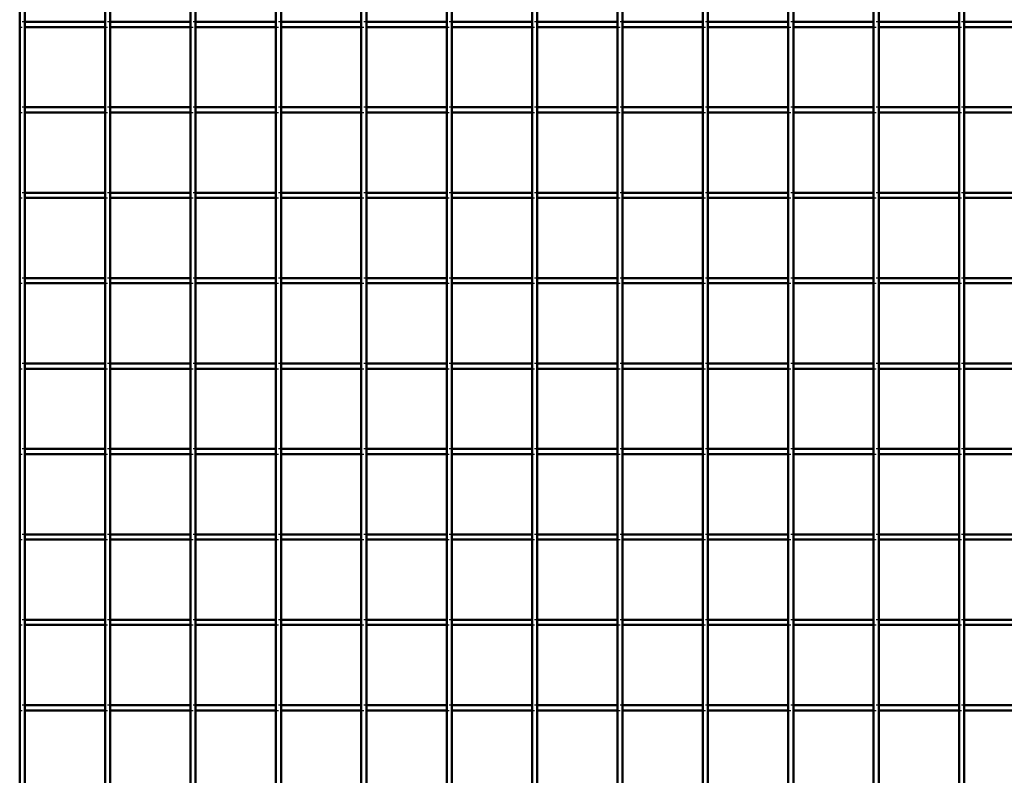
# Model space of a CAD drawing. Header units: millimetres. Extents: x -1015 to 654, y -500 to 954.
# Tile 4 of 11: x -568 to -183, y 174 to 468. Entities that reach past the tile are written whole.
import ezdxf

# ---------------------------------------------------------------- set-up
doc = ezdxf.new("R2010")
doc.units = ezdxf.units.MM
doc.linetypes.add('Dashed', pattern=[2, 1, -1])
doc.layers.add('AM_0', color=7, linetype='Continuous', lineweight=50)
doc.layers.add('AM_9', color=6, linetype='Dashed', lineweight=25)

# ---------------------------------------------------------------- blocks, each defined once
blk = doc.blocks.new('3_LP230332P350110001200VERTICALC1_0_in_LPP23033211120010003500_4')
at = {"layer": 'AM_0'}
for p, q in [((-567.61, -498), (-567.61, 498)), ((-565.61, -498), (-565.61, 498))]:
    blk.add_line(p, q, dxfattribs=at)
blk = doc.blocks.new('4_LP230332P350110001200VERTICALC2_0_in_LPP23033211120010003500_4')
at = {"layer": 'AM_0'}
for p, q in [((-534.28, -498), (-534.28, 498)), ((-532.28, -498), (-532.28, 498))]:
    blk.add_line(p, q, dxfattribs=at)
blk = doc.blocks.new('5_LP230332P350110001200VERTICALC3_0_in_LPP23033211120010003500_4')
at = {"layer": 'AM_0'}
for p, q in [((-500.95, -498), (-500.95, 498)), ((-498.95, -498), (-498.95, 498))]:
    blk.add_line(p, q, dxfattribs=at)
blk = doc.blocks.new('6_LP230332P350110001200VERTICALC4_0_in_LPP23033211120010003500_4')
at = {"layer": 'AM_0'}
for p, q in [((-467.62, -498), (-467.62, 498)), ((-465.62, -498), (-465.62, 498))]:
    blk.add_line(p, q, dxfattribs=at)
blk = doc.blocks.new('7_LP230332P350110001200VERTICALC5_0_in_LPP23033211120010003500_4')
at = {"layer": 'AM_0'}
for p, q in [((-434.29, -498), (-434.29, 498)), ((-432.29, -498), (-432.29, 498))]:
    blk.add_line(p, q, dxfattribs=at)
blk = doc.blocks.new('8_LP230332P350110001200VERTICALC6_0_in_LPP23033211120010003500_4')
at = {"layer": 'AM_0'}
for p, q in [((-400.96, -498), (-400.96, 498)), ((-398.96, -498), (-398.96, 498))]:
    blk.add_line(p, q, dxfattribs=at)
blk = doc.blocks.new('9_LP230332P350110001200VERTICALC7_0_in_LPP23033211120010003500_4')
at = {"layer": 'AM_0'}
for p, q in [((-367.63, -498), (-367.63, 498)), ((-365.63, -498), (-365.63, 498))]:
    blk.add_line(p, q, dxfattribs=at)
blk = doc.blocks.new('10_LP230332P350110001200VERTICALC8_0_in_LPP23033211120010003500_4')
at = {"layer": 'AM_0'}
for p, q in [((-334.3, -498), (-334.3, 498)), ((-332.3, -498), (-332.3, 498))]:
    blk.add_line(p, q, dxfattribs=at)
blk = doc.blocks.new('11_LP230332P350110001200VERTICALC9_0_in_LPP23033211120010003500_4')
at = {"layer": 'AM_0'}
for p, q in [((-300.97, -498), (-300.97, 498)), ((-298.97, -498), (-298.97, 498))]:
    blk.add_line(p, q, dxfattribs=at)
blk = doc.blocks.new('12_u6mduzxrsbpvekidy3rg4ugnb________0_in_LPP23033211120010003500_4')
at = {"layer": 'AM_0'}
for p, q in [((-267.64, -498), (-267.64, 498)), ((-265.64, -498), (-265.64, 498))]:
    blk.add_line(p, q, dxfattribs=at)
blk = doc.blocks.new('13_7nj5e3e1e9h7bow2v04z6349e________0_in_LPP23033211120010003500_4')
at = {"layer": 'AM_0'}
for p, q in [((-234.31, -498), (-234.31, 498)), ((-232.31, -498), (-232.31, 498))]:
    blk.add_line(p, q, dxfattribs=at)
blk = doc.blocks.new('14_eniw44vzb936kfh8uzqksnmec________0_in_LPP23033211120010003500_4')
at = {"layer": 'AM_0'}
for p, q in [((-200.98, -498), (-200.98, 498)), ((-198.98, -498), (-198.98, 498))]:
    blk.add_line(p, q, dxfattribs=at)
blk = doc.blocks.new('59_6hnktdk31lt1giyxdatf58sts________0_in_LPP23033211120010003500_4')
at = {"layer": 'AM_0'}
for p, q in [((-534.28, 200.98), (-565.61, 200.98)), ((-565.61, 198.98), (-565.61, 200.98)), ((-534.28, 200.98), (-534.28, 198.98)), ((-532.28, 198.98), (-532.28, 200.98)), ((-500.95, 200.98), (-532.28, 200.98)), ((-500.95, 200.98), (-500.95, 198.98)), ((-467.62, 200.98), (-498.95, 200.98)), ((-498.95, 198.98), (-498.95, 200.98)), ((-467.62, 200.98), (-467.62, 198.98)), ((-465.62, 198.98), (-465.62, 200.98)), ((-434.29, 200.98), (-465.62, 200.98)), ((-434.29, 200.98), (-434.29, 198.98)), ((-432.29, 198.98), (-432.29, 200.98)), ((-400.96, 200.98), (-432.29, 200.98)), ((-400.96, 200.98), (-400.96, 198.98)), ((-398.96, 198.98), (-398.96, 200.98)), ((-367.63, 200.98), (-398.96, 200.98)), ((-367.63, 200.98), (-367.63, 198.98)), ((-365.63, 198.98), (-365.63, 200.98)), ((-334.3, 200.98), (-365.63, 200.98)), ((-334.3, 200.98), (-334.3, 198.98)), ((-332.3, 198.98), (-332.3, 200.98)), ((-300.97, 200.98), (-332.3, 200.98)), ((-300.97, 200.98), (-300.97, 198.98)), ((-298.97, 198.98), (-298.97, 200.98)), ((-267.64, 200.98), (-298.97, 200.98)), ((-267.64, 200.98), (-267.64, 198.98)), ((-265.64, 198.98), (-265.64, 200.98)), ((-234.31, 200.98), (-265.64, 200.98)), ((-234.31, 200.98), (-234.31, 198.98)), ((-232.31, 198.98), (-232.31, 200.98)), ((-200.98, 200.98), (-232.31, 200.98)), ((-200.98, 200.98), (-200.98, 198.98)), ((-198.98, 198.98), (-198.98, 200.98)), ((-167.65, 200.98), (-198.98, 200.98)), ((-534.28, 198.98), (-565.61, 198.98)), ((-500.95, 198.98), (-532.28, 198.98)), ((-467.62, 198.98), (-498.95, 198.98)), ((-434.29, 198.98), (-465.62, 198.98)), ((-400.96, 198.98), (-432.29, 198.98)), ((-367.63, 198.98), (-398.96, 198.98)), ((-334.3, 198.98), (-365.63, 198.98)), ((-300.97, 198.98), (-332.3, 198.98)), ((-267.64, 198.98), (-298.97, 198.98)), ((-234.31, 198.98), (-265.64, 198.98)), ((-200.98, 198.98), (-232.31, 198.98)), ((-167.65, 198.98), (-198.98, 198.98))]:
    blk.add_line(p, q, dxfattribs=at)
at = {"layer": 'AM_9'}
for p, q in [((-565.61, 200.98), (-567.61, 200.98)), ((-532.28, 200.98), (-534.28, 200.98)), ((-498.95, 200.98), (-500.95, 200.98)), ((-465.62, 200.98), (-467.62, 200.98)), ((-432.29, 200.98), (-434.29, 200.98)), ((-398.96, 200.98), (-400.96, 200.98)), ((-365.63, 200.98), (-367.63, 200.98)), ((-332.3, 200.98), (-334.3, 200.98)), ((-298.97, 200.98), (-300.97, 200.98)), ((-265.64, 200.98), (-267.64, 200.98)), ((-232.31, 200.98), (-234.31, 200.98)), ((-198.98, 200.98), (-200.98, 200.98)), ((-567.61, 198.98), (-565.61, 198.98)), ((-534.28, 198.98), (-532.28, 198.98)), ((-500.95, 198.98), (-498.95, 198.98)), ((-467.62, 198.98), (-465.62, 198.98)), ((-434.29, 198.98), (-432.29, 198.98)), ((-400.96, 198.98), (-398.96, 198.98)), ((-367.63, 198.98), (-365.63, 198.98)), ((-334.3, 198.98), (-332.3, 198.98)), ((-300.97, 198.98), (-298.97, 198.98)), ((-267.64, 198.98), (-265.64, 198.98)), ((-234.31, 198.98), (-232.31, 198.98)), ((-200.98, 198.98), (-198.98, 198.98))]:
    blk.add_line(p, q, dxfattribs=at)
blk = doc.blocks.new('60_4owjwl9ezj2hwu636sjmgsvll________0_in_LPP23033211120010003500_4')
at = {"layer": 'AM_0'}
for p, q in [((-534.28, 234.31), (-565.61, 234.31)), ((-565.61, 232.31), (-565.61, 234.31)), ((-534.28, 232.31), (-565.61, 232.31)), ((-534.28, 234.31), (-534.28, 232.31)), ((-532.28, 232.31), (-532.28, 234.31)), ((-500.95, 234.31), (-532.28, 234.31)), ((-500.95, 232.31), (-532.28, 232.31)), ((-500.95, 234.31), (-500.95, 232.31)), ((-467.62, 234.31), (-498.95, 234.31)), ((-498.95, 232.31), (-498.95, 234.31)), ((-467.62, 232.31), (-498.95, 232.31)), ((-467.62, 234.31), (-467.62, 232.31)), ((-465.62, 232.31), (-465.62, 234.31)), ((-434.29, 234.31), (-465.62, 234.31)), ((-434.29, 232.31), (-465.62, 232.31)), ((-434.29, 234.31), (-434.29, 232.31)), ((-432.29, 232.31), (-432.29, 234.31)), ((-400.96, 234.31), (-432.29, 234.31)), ((-400.96, 232.31), (-432.29, 232.31)), ((-400.96, 234.31), (-400.96, 232.31)), ((-398.96, 232.31), (-398.96, 234.31)), ((-367.63, 234.31), (-398.96, 234.31)), ((-367.63, 232.31), (-398.96, 232.31)), ((-367.63, 234.31), (-367.63, 232.31)), ((-365.63, 232.31), (-365.63, 234.31)), ((-334.3, 234.31), (-365.63, 234.31)), ((-334.3, 232.31), (-365.63, 232.31)), ((-334.3, 234.31), (-334.3, 232.31)), ((-332.3, 232.31), (-332.3, 234.31)), ((-300.97, 234.31), (-332.3, 234.31)), ((-300.97, 232.31), (-332.3, 232.31)), ((-300.97, 234.31), (-300.97, 232.31)), ((-298.97, 232.31), (-298.97, 234.31)), ((-267.64, 234.31), (-298.97, 234.31)), ((-267.64, 232.31), (-298.97, 232.31)), ((-267.64, 234.31), (-267.64, 232.31)), ((-265.64, 232.31), (-265.64, 234.31)), ((-234.31, 234.31), (-265.64, 234.31)), ((-234.31, 232.31), (-265.64, 232.31)), ((-234.31, 234.31), (-234.31, 232.31)), ((-232.31, 232.31), (-232.31, 234.31)), ((-200.98, 234.31), (-232.31, 234.31)), ((-200.98, 232.31), (-232.31, 232.31)), ((-200.98, 234.31), (-200.98, 232.31)), ((-198.98, 232.31), (-198.98, 234.31)), ((-167.65, 234.31), (-198.98, 234.31)), ((-167.65, 232.31), (-198.98, 232.31))]:
    blk.add_line(p, q, dxfattribs=at)
at = {"layer": 'AM_9'}
for p, q in [((-565.61, 234.31), (-567.61, 234.31)), ((-567.61, 232.31), (-565.61, 232.31)), ((-532.28, 234.31), (-534.28, 234.31)), ((-534.28, 232.31), (-532.28, 232.31)), ((-498.95, 234.31), (-500.95, 234.31)), ((-500.95, 232.31), (-498.95, 232.31)), ((-465.62, 234.31), (-467.62, 234.31)), ((-467.62, 232.31), (-465.62, 232.31)), ((-432.29, 234.31), (-434.29, 234.31)), ((-434.29, 232.31), (-432.29, 232.31)), ((-398.96, 234.31), (-400.96, 234.31)), ((-400.96, 232.31), (-398.96, 232.31)), ((-365.63, 234.31), (-367.63, 234.31)), ((-367.63, 232.31), (-365.63, 232.31)), ((-332.3, 234.31), (-334.3, 234.31)), ((-334.3, 232.31), (-332.3, 232.31)), ((-298.97, 234.31), (-300.97, 234.31)), ((-300.97, 232.31), (-298.97, 232.31)), ((-265.64, 234.31), (-267.64, 234.31)), ((-267.64, 232.31), (-265.64, 232.31)), ((-232.31, 234.31), (-234.31, 234.31)), ((-234.31, 232.31), (-232.31, 232.31)), ((-198.98, 234.31), (-200.98, 234.31)), ((-200.98, 232.31), (-198.98, 232.31))]:
    blk.add_line(p, q, dxfattribs=at)
blk = doc.blocks.new('61_538nlgfd8mga7cn7tf44xqwkl________0_in_LPP23033211120010003500_4')
at = {"layer": 'AM_0'}
for p, q in [((-534.28, 267.64), (-565.61, 267.64)), ((-565.61, 265.64), (-565.61, 267.64)), ((-534.28, 265.64), (-565.61, 265.64)), ((-534.28, 267.64), (-534.28, 265.64)), ((-532.28, 265.64), (-532.28, 267.64)), ((-500.95, 267.64), (-532.28, 267.64)), ((-500.95, 265.64), (-532.28, 265.64)), ((-500.95, 267.64), (-500.95, 265.64)), ((-467.62, 267.64), (-498.95, 267.64)), ((-498.95, 265.64), (-498.95, 267.64)), ((-467.62, 265.64), (-498.95, 265.64)), ((-467.62, 267.64), (-467.62, 265.64)), ((-465.62, 265.64), (-465.62, 267.64)), ((-434.29, 267.64), (-465.62, 267.64)), ((-434.29, 265.64), (-465.62, 265.64)), ((-434.29, 267.64), (-434.29, 265.64)), ((-432.29, 265.64), (-432.29, 267.64)), ((-400.96, 267.64), (-432.29, 267.64)), ((-400.96, 265.64), (-432.29, 265.64)), ((-400.96, 267.64), (-400.96, 265.64)), ((-398.96, 265.64), (-398.96, 267.64)), ((-367.63, 267.64), (-398.96, 267.64)), ((-367.63, 265.64), (-398.96, 265.64)), ((-367.63, 267.64), (-367.63, 265.64)), ((-365.63, 265.64), (-365.63, 267.64)), ((-334.3, 267.64), (-365.63, 267.64)), ((-334.3, 265.64), (-365.63, 265.64)), ((-334.3, 267.64), (-334.3, 265.64)), ((-332.3, 265.64), (-332.3, 267.64)), ((-300.97, 267.64), (-332.3, 267.64)), ((-300.97, 265.64), (-332.3, 265.64)), ((-300.97, 267.64), (-300.97, 265.64)), ((-298.97, 265.64), (-298.97, 267.64)), ((-267.64, 267.64), (-298.97, 267.64)), ((-267.64, 265.64), (-298.97, 265.64)), ((-267.64, 267.64), (-267.64, 265.64)), ((-265.64, 265.64), (-265.64, 267.64)), ((-234.31, 267.64), (-265.64, 267.64)), ((-234.31, 265.64), (-265.64, 265.64)), ((-234.31, 267.64), (-234.31, 265.64)), ((-232.31, 265.64), (-232.31, 267.64)), ((-200.98, 267.64), (-232.31, 267.64)), ((-200.98, 265.64), (-232.31, 265.64)), ((-200.98, 267.64), (-200.98, 265.64)), ((-198.98, 265.64), (-198.98, 267.64)), ((-167.65, 267.64), (-198.98, 267.64)), ((-167.65, 265.64), (-198.98, 265.64))]:
    blk.add_line(p, q, dxfattribs=at)
at = {"layer": 'AM_9'}
for p, q in [((-565.61, 267.64), (-567.61, 267.64)), ((-567.61, 265.64), (-565.61, 265.64)), ((-532.28, 267.64), (-534.28, 267.64)), ((-534.28, 265.64), (-532.28, 265.64)), ((-498.95, 267.64), (-500.95, 267.64)), ((-500.95, 265.64), (-498.95, 265.64)), ((-465.62, 267.64), (-467.62, 267.64)), ((-467.62, 265.64), (-465.62, 265.64)), ((-432.29, 267.64), (-434.29, 267.64)), ((-434.29, 265.64), (-432.29, 265.64)), ((-398.96, 267.64), (-400.96, 267.64)), ((-400.96, 265.64), (-398.96, 265.64)), ((-365.63, 267.64), (-367.63, 267.64)), ((-367.63, 265.64), (-365.63, 265.64)), ((-332.3, 267.64), (-334.3, 267.64)), ((-334.3, 265.64), (-332.3, 265.64)), ((-298.97, 267.64), (-300.97, 267.64)), ((-300.97, 265.64), (-298.97, 265.64)), ((-265.64, 267.64), (-267.64, 267.64)), ((-267.64, 265.64), (-265.64, 265.64)), ((-232.31, 267.64), (-234.31, 267.64)), ((-234.31, 265.64), (-232.31, 265.64)), ((-198.98, 267.64), (-200.98, 267.64)), ((-200.98, 265.64), (-198.98, 265.64))]:
    blk.add_line(p, q, dxfattribs=at)
blk = doc.blocks.new('62_fjc7uyw9jjzp3pa6n4n5iznyw________0_in_LPP23033211120010003500_4')
at = {"layer": 'AM_0'}
for p, q in [((-534.28, 300.97), (-565.61, 300.97)), ((-565.61, 298.97), (-565.61, 300.97)), ((-534.28, 300.97), (-534.28, 298.97)), ((-532.28, 298.97), (-532.28, 300.97)), ((-500.95, 300.97), (-532.28, 300.97)), ((-500.95, 300.97), (-500.95, 298.97)), ((-467.62, 300.97), (-498.95, 300.97)), ((-498.95, 298.97), (-498.95, 300.97)), ((-467.62, 300.97), (-467.62, 298.97)), ((-465.62, 298.97), (-465.62, 300.97)), ((-434.29, 300.97), (-465.62, 300.97)), ((-434.29, 300.97), (-434.29, 298.97)), ((-432.29, 298.97), (-432.29, 300.97)), ((-400.96, 300.97), (-432.29, 300.97)), ((-400.96, 300.97), (-400.96, 298.97)), ((-398.96, 298.97), (-398.96, 300.97)), ((-367.63, 300.97), (-398.96, 300.97)), ((-367.63, 300.97), (-367.63, 298.97)), ((-365.63, 298.97), (-365.63, 300.97)), ((-334.3, 300.97), (-365.63, 300.97)), ((-334.3, 300.97), (-334.3, 298.97)), ((-332.3, 298.97), (-332.3, 300.97)), ((-300.97, 300.97), (-332.3, 300.97)), ((-300.97, 300.97), (-300.97, 298.97)), ((-298.97, 298.97), (-298.97, 300.97)), ((-267.64, 300.97), (-298.97, 300.97)), ((-267.64, 300.97), (-267.64, 298.97)), ((-265.64, 298.97), (-265.64, 300.97)), ((-234.31, 300.97), (-265.64, 300.97)), ((-234.31, 300.97), (-234.31, 298.97)), ((-232.31, 298.97), (-232.31, 300.97)), ((-200.98, 300.97), (-232.31, 300.97)), ((-200.98, 300.97), (-200.98, 298.97)), ((-198.98, 298.97), (-198.98, 300.97)), ((-167.65, 300.97), (-198.98, 300.97)), ((-534.28, 298.97), (-565.61, 298.97)), ((-500.95, 298.97), (-532.28, 298.97)), ((-467.62, 298.97), (-498.95, 298.97)), ((-434.29, 298.97), (-465.62, 298.97)), ((-400.96, 298.97), (-432.29, 298.97)), ((-367.63, 298.97), (-398.96, 298.97)), ((-334.3, 298.97), (-365.63, 298.97)), ((-300.97, 298.97), (-332.3, 298.97)), ((-267.64, 298.97), (-298.97, 298.97)), ((-234.31, 298.97), (-265.64, 298.97)), ((-200.98, 298.97), (-232.31, 298.97)), ((-167.65, 298.97), (-198.98, 298.97))]:
    blk.add_line(p, q, dxfattribs=at)
at = {"layer": 'AM_9'}
for p, q in [((-565.61, 300.97), (-567.61, 300.97)), ((-532.28, 300.97), (-534.28, 300.97)), ((-498.95, 300.97), (-500.95, 300.97)), ((-465.62, 300.97), (-467.62, 300.97)), ((-432.29, 300.97), (-434.29, 300.97)), ((-398.96, 300.97), (-400.96, 300.97)), ((-365.63, 300.97), (-367.63, 300.97)), ((-332.3, 300.97), (-334.3, 300.97)), ((-298.97, 300.97), (-300.97, 300.97)), ((-265.64, 300.97), (-267.64, 300.97)), ((-232.31, 300.97), (-234.31, 300.97)), ((-198.98, 300.97), (-200.98, 300.97)), ((-567.61, 298.97), (-565.61, 298.97)), ((-534.28, 298.97), (-532.28, 298.97)), ((-500.95, 298.97), (-498.95, 298.97)), ((-467.62, 298.97), (-465.62, 298.97)), ((-434.29, 298.97), (-432.29, 298.97)), ((-400.96, 298.97), (-398.96, 298.97)), ((-367.63, 298.97), (-365.63, 298.97)), ((-334.3, 298.97), (-332.3, 298.97)), ((-300.97, 298.97), (-298.97, 298.97)), ((-267.64, 298.97), (-265.64, 298.97)), ((-234.31, 298.97), (-232.31, 298.97)), ((-200.98, 298.97), (-198.98, 298.97))]:
    blk.add_line(p, q, dxfattribs=at)
blk = doc.blocks.new('63_rnwfrjvyqg97ql9wwkm0a9fab________0_in_LPP23033211120010003500_4')
at = {"layer": 'AM_0'}
for p, q in [((-534.28, 334.3), (-565.61, 334.3)), ((-565.61, 332.3), (-565.61, 334.3)), ((-534.28, 332.3), (-565.61, 332.3)), ((-534.28, 334.3), (-534.28, 332.3)), ((-532.28, 332.3), (-532.28, 334.3)), ((-500.95, 334.3), (-532.28, 334.3)), ((-500.95, 332.3), (-532.28, 332.3)), ((-500.95, 334.3), (-500.95, 332.3)), ((-467.62, 334.3), (-498.95, 334.3)), ((-498.95, 332.3), (-498.95, 334.3)), ((-467.62, 332.3), (-498.95, 332.3)), ((-467.62, 334.3), (-467.62, 332.3)), ((-465.62, 332.3), (-465.62, 334.3)), ((-434.29, 334.3), (-465.62, 334.3)), ((-434.29, 332.3), (-465.62, 332.3)), ((-434.29, 334.3), (-434.29, 332.3)), ((-432.29, 332.3), (-432.29, 334.3)), ((-400.96, 334.3), (-432.29, 334.3)), ((-400.96, 332.3), (-432.29, 332.3)), ((-400.96, 334.3), (-400.96, 332.3)), ((-398.96, 332.3), (-398.96, 334.3)), ((-367.63, 334.3), (-398.96, 334.3)), ((-367.63, 332.3), (-398.96, 332.3)), ((-367.63, 334.3), (-367.63, 332.3)), ((-365.63, 332.3), (-365.63, 334.3)), ((-334.3, 334.3), (-365.63, 334.3)), ((-334.3, 332.3), (-365.63, 332.3)), ((-334.3, 334.3), (-334.3, 332.3)), ((-332.3, 332.3), (-332.3, 334.3)), ((-300.97, 334.3), (-332.3, 334.3)), ((-300.97, 332.3), (-332.3, 332.3)), ((-300.97, 334.3), (-300.97, 332.3)), ((-298.97, 332.3), (-298.97, 334.3)), ((-267.64, 334.3), (-298.97, 334.3)), ((-267.64, 332.3), (-298.97, 332.3)), ((-267.64, 334.3), (-267.64, 332.3)), ((-265.64, 332.3), (-265.64, 334.3)), ((-234.31, 334.3), (-265.64, 334.3)), ((-234.31, 332.3), (-265.64, 332.3)), ((-234.31, 334.3), (-234.31, 332.3)), ((-232.31, 332.3), (-232.31, 334.3)), ((-200.98, 334.3), (-232.31, 334.3)), ((-200.98, 332.3), (-232.31, 332.3)), ((-200.98, 334.3), (-200.98, 332.3)), ((-198.98, 332.3), (-198.98, 334.3)), ((-167.65, 334.3), (-198.98, 334.3)), ((-167.65, 332.3), (-198.98, 332.3))]:
    blk.add_line(p, q, dxfattribs=at)
at = {"layer": 'AM_9'}
for p, q in [((-565.61, 334.3), (-567.61, 334.3)), ((-567.61, 332.3), (-565.61, 332.3)), ((-532.28, 334.3), (-534.28, 334.3)), ((-534.28, 332.3), (-532.28, 332.3)), ((-498.95, 334.3), (-500.95, 334.3)), ((-500.95, 332.3), (-498.95, 332.3)), ((-465.62, 334.3), (-467.62, 334.3)), ((-467.62, 332.3), (-465.62, 332.3)), ((-432.29, 334.3), (-434.29, 334.3)), ((-434.29, 332.3), (-432.29, 332.3)), ((-398.96, 334.3), (-400.96, 334.3)), ((-400.96, 332.3), (-398.96, 332.3)), ((-365.63, 334.3), (-367.63, 334.3)), ((-367.63, 332.3), (-365.63, 332.3)), ((-332.3, 334.3), (-334.3, 334.3)), ((-334.3, 332.3), (-332.3, 332.3)), ((-298.97, 334.3), (-300.97, 334.3)), ((-300.97, 332.3), (-298.97, 332.3)), ((-265.64, 334.3), (-267.64, 334.3)), ((-267.64, 332.3), (-265.64, 332.3)), ((-232.31, 334.3), (-234.31, 334.3)), ((-234.31, 332.3), (-232.31, 332.3)), ((-198.98, 334.3), (-200.98, 334.3)), ((-200.98, 332.3), (-198.98, 332.3))]:
    blk.add_line(p, q, dxfattribs=at)
blk = doc.blocks.new('64_bz9saa5fefb2159c7otpqy3tg________0_in_LPP23033211120010003500_4')
at = {"layer": 'AM_0'}
for p, q in [((-534.28, 367.63), (-565.61, 367.63)), ((-565.61, 365.63), (-565.61, 367.63)), ((-534.28, 365.63), (-565.61, 365.63)), ((-534.28, 367.63), (-534.28, 365.63)), ((-532.28, 365.63), (-532.28, 367.63)), ((-500.95, 367.63), (-532.28, 367.63)), ((-500.95, 365.63), (-532.28, 365.63)), ((-500.95, 367.63), (-500.95, 365.63)), ((-467.62, 367.63), (-498.95, 367.63)), ((-498.95, 365.63), (-498.95, 367.63)), ((-467.62, 365.63), (-498.95, 365.63)), ((-467.62, 367.63), (-467.62, 365.63)), ((-465.62, 365.63), (-465.62, 367.63)), ((-434.29, 367.63), (-465.62, 367.63)), ((-434.29, 365.63), (-465.62, 365.63)), ((-434.29, 367.63), (-434.29, 365.63)), ((-432.29, 365.63), (-432.29, 367.63)), ((-400.96, 367.63), (-432.29, 367.63)), ((-400.96, 365.63), (-432.29, 365.63)), ((-400.96, 367.63), (-400.96, 365.63)), ((-398.96, 365.63), (-398.96, 367.63)), ((-367.63, 367.63), (-398.96, 367.63)), ((-367.63, 365.63), (-398.96, 365.63)), ((-367.63, 367.63), (-367.63, 365.63)), ((-365.63, 365.63), (-365.63, 367.63)), ((-334.3, 367.63), (-365.63, 367.63)), ((-334.3, 365.63), (-365.63, 365.63)), ((-334.3, 367.63), (-334.3, 365.63)), ((-332.3, 365.63), (-332.3, 367.63)), ((-300.97, 367.63), (-332.3, 367.63)), ((-300.97, 365.63), (-332.3, 365.63)), ((-300.97, 367.63), (-300.97, 365.63)), ((-298.97, 365.63), (-298.97, 367.63)), ((-267.64, 367.63), (-298.97, 367.63)), ((-267.64, 365.63), (-298.97, 365.63)), ((-267.64, 367.63), (-267.64, 365.63)), ((-265.64, 365.63), (-265.64, 367.63)), ((-234.31, 367.63), (-265.64, 367.63)), ((-234.31, 365.63), (-265.64, 365.63)), ((-234.31, 367.63), (-234.31, 365.63)), ((-232.31, 365.63), (-232.31, 367.63)), ((-200.98, 367.63), (-232.31, 367.63)), ((-200.98, 365.63), (-232.31, 365.63)), ((-200.98, 367.63), (-200.98, 365.63)), ((-198.98, 365.63), (-198.98, 367.63)), ((-167.65, 367.63), (-198.98, 367.63)), ((-167.65, 365.63), (-198.98, 365.63))]:
    blk.add_line(p, q, dxfattribs=at)
at = {"layer": 'AM_9'}
for p, q in [((-565.61, 367.63), (-567.61, 367.63)), ((-567.61, 365.63), (-565.61, 365.63)), ((-532.28, 367.63), (-534.28, 367.63)), ((-534.28, 365.63), (-532.28, 365.63)), ((-498.95, 367.63), (-500.95, 367.63)), ((-500.95, 365.63), (-498.95, 365.63)), ((-465.62, 367.63), (-467.62, 367.63)), ((-467.62, 365.63), (-465.62, 365.63)), ((-432.29, 367.63), (-434.29, 367.63)), ((-434.29, 365.63), (-432.29, 365.63)), ((-398.96, 367.63), (-400.96, 367.63)), ((-400.96, 365.63), (-398.96, 365.63)), ((-365.63, 367.63), (-367.63, 367.63)), ((-367.63, 365.63), (-365.63, 365.63)), ((-332.3, 367.63), (-334.3, 367.63)), ((-334.3, 365.63), (-332.3, 365.63)), ((-298.97, 367.63), (-300.97, 367.63)), ((-300.97, 365.63), (-298.97, 365.63)), ((-265.64, 367.63), (-267.64, 367.63)), ((-267.64, 365.63), (-265.64, 365.63)), ((-232.31, 367.63), (-234.31, 367.63)), ((-234.31, 365.63), (-232.31, 365.63)), ((-198.98, 367.63), (-200.98, 367.63)), ((-200.98, 365.63), (-198.98, 365.63))]:
    blk.add_line(p, q, dxfattribs=at)
blk = doc.blocks.new('65_cia2ghysb2eon44jd8wohej10________0_in_LPP23033211120010003500_4')
at = {"layer": 'AM_0'}
for p, q in [((-534.28, 400.96), (-565.61, 400.96)), ((-565.61, 398.96), (-565.61, 400.96)), ((-534.28, 400.96), (-534.28, 398.96)), ((-532.28, 398.96), (-532.28, 400.96)), ((-500.95, 400.96), (-532.28, 400.96)), ((-500.95, 400.96), (-500.95, 398.96)), ((-467.62, 400.96), (-498.95, 400.96)), ((-498.95, 398.96), (-498.95, 400.96)), ((-467.62, 400.96), (-467.62, 398.96)), ((-465.62, 398.96), (-465.62, 400.96)), ((-434.29, 400.96), (-465.62, 400.96)), ((-434.29, 400.96), (-434.29, 398.96)), ((-432.29, 398.96), (-432.29, 400.96)), ((-400.96, 400.96), (-432.29, 400.96)), ((-400.96, 400.96), (-400.96, 398.96)), ((-398.96, 398.96), (-398.96, 400.96)), ((-367.63, 400.96), (-398.96, 400.96)), ((-367.63, 400.96), (-367.63, 398.96)), ((-365.63, 398.96), (-365.63, 400.96)), ((-334.3, 400.96), (-365.63, 400.96)), ((-334.3, 400.96), (-334.3, 398.96)), ((-332.3, 398.96), (-332.3, 400.96)), ((-300.97, 400.96), (-332.3, 400.96)), ((-300.97, 400.96), (-300.97, 398.96)), ((-298.97, 398.96), (-298.97, 400.96)), ((-267.64, 400.96), (-298.97, 400.96)), ((-267.64, 400.96), (-267.64, 398.96)), ((-265.64, 398.96), (-265.64, 400.96)), ((-234.31, 400.96), (-265.64, 400.96)), ((-234.31, 400.96), (-234.31, 398.96)), ((-232.31, 398.96), (-232.31, 400.96)), ((-200.98, 400.96), (-232.31, 400.96)), ((-200.98, 400.96), (-200.98, 398.96)), ((-198.98, 398.96), (-198.98, 400.96)), ((-167.65, 400.96), (-198.98, 400.96)), ((-534.28, 398.96), (-565.61, 398.96)), ((-500.95, 398.96), (-532.28, 398.96)), ((-467.62, 398.96), (-498.95, 398.96)), ((-434.29, 398.96), (-465.62, 398.96)), ((-400.96, 398.96), (-432.29, 398.96)), ((-367.63, 398.96), (-398.96, 398.96)), ((-334.3, 398.96), (-365.63, 398.96)), ((-300.97, 398.96), (-332.3, 398.96)), ((-267.64, 398.96), (-298.97, 398.96)), ((-234.31, 398.96), (-265.64, 398.96)), ((-200.98, 398.96), (-232.31, 398.96)), ((-167.65, 398.96), (-198.98, 398.96))]:
    blk.add_line(p, q, dxfattribs=at)
at = {"layer": 'AM_9'}
for p, q in [((-565.61, 400.96), (-567.61, 400.96)), ((-532.28, 400.96), (-534.28, 400.96)), ((-498.95, 400.96), (-500.95, 400.96)), ((-465.62, 400.96), (-467.62, 400.96)), ((-432.29, 400.96), (-434.29, 400.96)), ((-398.96, 400.96), (-400.96, 400.96)), ((-365.63, 400.96), (-367.63, 400.96)), ((-332.3, 400.96), (-334.3, 400.96)), ((-298.97, 400.96), (-300.97, 400.96)), ((-265.64, 400.96), (-267.64, 400.96)), ((-232.31, 400.96), (-234.31, 400.96)), ((-198.98, 400.96), (-200.98, 400.96)), ((-567.61, 398.96), (-565.61, 398.96)), ((-534.28, 398.96), (-532.28, 398.96)), ((-500.95, 398.96), (-498.95, 398.96)), ((-467.62, 398.96), (-465.62, 398.96)), ((-434.29, 398.96), (-432.29, 398.96)), ((-400.96, 398.96), (-398.96, 398.96)), ((-367.63, 398.96), (-365.63, 398.96)), ((-334.3, 398.96), (-332.3, 398.96)), ((-300.97, 398.96), (-298.97, 398.96)), ((-267.64, 398.96), (-265.64, 398.96)), ((-234.31, 398.96), (-232.31, 398.96)), ((-200.98, 398.96), (-198.98, 398.96))]:
    blk.add_line(p, q, dxfattribs=at)
blk = doc.blocks.new('66_dpyubbqel1is67t6r6mv2uokl________0_in_LPP23033211120010003500_4')
at = {"layer": 'AM_0'}
for p, q in [((-534.28, 434.29), (-565.61, 434.29)), ((-565.61, 432.29), (-565.61, 434.29)), ((-534.28, 434.29), (-534.28, 432.29)), ((-532.28, 432.29), (-532.28, 434.29)), ((-500.95, 434.29), (-532.28, 434.29)), ((-500.95, 434.29), (-500.95, 432.29)), ((-467.62, 434.29), (-498.95, 434.29)), ((-498.95, 432.29), (-498.95, 434.29)), ((-467.62, 434.29), (-467.62, 432.29)), ((-465.62, 432.29), (-465.62, 434.29)), ((-434.29, 434.29), (-465.62, 434.29)), ((-434.29, 434.29), (-434.29, 432.29)), ((-432.29, 432.29), (-432.29, 434.29)), ((-400.96, 434.29), (-432.29, 434.29)), ((-400.96, 434.29), (-400.96, 432.29)), ((-398.96, 432.29), (-398.96, 434.29)), ((-367.63, 434.29), (-398.96, 434.29)), ((-367.63, 434.29), (-367.63, 432.29)), ((-365.63, 432.29), (-365.63, 434.29)), ((-334.3, 434.29), (-365.63, 434.29)), ((-334.3, 434.29), (-334.3, 432.29)), ((-332.3, 432.29), (-332.3, 434.29)), ((-300.97, 434.29), (-332.3, 434.29)), ((-300.97, 434.29), (-300.97, 432.29)), ((-298.97, 432.29), (-298.97, 434.29)), ((-267.64, 434.29), (-298.97, 434.29)), ((-267.64, 434.29), (-267.64, 432.29)), ((-265.64, 432.29), (-265.64, 434.29)), ((-234.31, 434.29), (-265.64, 434.29)), ((-234.31, 434.29), (-234.31, 432.29)), ((-232.31, 432.29), (-232.31, 434.29)), ((-200.98, 434.29), (-232.31, 434.29)), ((-200.98, 434.29), (-200.98, 432.29)), ((-198.98, 432.29), (-198.98, 434.29)), ((-167.65, 434.29), (-198.98, 434.29)), ((-534.28, 432.29), (-565.61, 432.29)), ((-500.95, 432.29), (-532.28, 432.29)), ((-467.62, 432.29), (-498.95, 432.29)), ((-434.29, 432.29), (-465.62, 432.29)), ((-400.96, 432.29), (-432.29, 432.29)), ((-367.63, 432.29), (-398.96, 432.29)), ((-334.3, 432.29), (-365.63, 432.29)), ((-300.97, 432.29), (-332.3, 432.29)), ((-267.64, 432.29), (-298.97, 432.29)), ((-234.31, 432.29), (-265.64, 432.29)), ((-200.98, 432.29), (-232.31, 432.29)), ((-167.65, 432.29), (-198.98, 432.29))]:
    blk.add_line(p, q, dxfattribs=at)
at = {"layer": 'AM_9'}
for p, q in [((-565.61, 434.29), (-567.61, 434.29)), ((-532.28, 434.29), (-534.28, 434.29)), ((-498.95, 434.29), (-500.95, 434.29)), ((-465.62, 434.29), (-467.62, 434.29)), ((-432.29, 434.29), (-434.29, 434.29)), ((-398.96, 434.29), (-400.96, 434.29)), ((-365.63, 434.29), (-367.63, 434.29)), ((-332.3, 434.29), (-334.3, 434.29)), ((-298.97, 434.29), (-300.97, 434.29)), ((-265.64, 434.29), (-267.64, 434.29)), ((-232.31, 434.29), (-234.31, 434.29)), ((-198.98, 434.29), (-200.98, 434.29)), ((-567.61, 432.29), (-565.61, 432.29)), ((-534.28, 432.29), (-532.28, 432.29)), ((-500.95, 432.29), (-498.95, 432.29)), ((-467.62, 432.29), (-465.62, 432.29)), ((-434.29, 432.29), (-432.29, 432.29)), ((-400.96, 432.29), (-398.96, 432.29)), ((-367.63, 432.29), (-365.63, 432.29)), ((-334.3, 432.29), (-332.3, 432.29)), ((-300.97, 432.29), (-298.97, 432.29)), ((-267.64, 432.29), (-265.64, 432.29)), ((-234.31, 432.29), (-232.31, 432.29)), ((-200.98, 432.29), (-198.98, 432.29))]:
    blk.add_line(p, q, dxfattribs=at)
blk = doc.blocks.new('67_47fnuvzhjhrys375rwng43w8q________0_in_LPP23033211120010003500_4')
at = {"layer": 'AM_0'}
for p, q in [((-534.28, 467.62), (-565.61, 467.62)), ((-565.61, 465.62), (-565.61, 467.62)), ((-534.28, 465.62), (-565.61, 465.62)), ((-534.28, 467.62), (-534.28, 465.62)), ((-532.28, 465.62), (-532.28, 467.62)), ((-500.95, 467.62), (-532.28, 467.62)), ((-500.95, 465.62), (-532.28, 465.62)), ((-500.95, 467.62), (-500.95, 465.62)), ((-467.62, 467.62), (-498.95, 467.62)), ((-498.95, 465.62), (-498.95, 467.62)), ((-467.62, 465.62), (-498.95, 465.62)), ((-467.62, 467.62), (-467.62, 465.62)), ((-465.62, 465.62), (-465.62, 467.62)), ((-434.29, 467.62), (-465.62, 467.62)), ((-434.29, 465.62), (-465.62, 465.62)), ((-434.29, 467.62), (-434.29, 465.62)), ((-432.29, 465.62), (-432.29, 467.62)), ((-400.96, 467.62), (-432.29, 467.62)), ((-400.96, 465.62), (-432.29, 465.62)), ((-400.96, 467.62), (-400.96, 465.62)), ((-398.96, 465.62), (-398.96, 467.62)), ((-367.63, 467.62), (-398.96, 467.62)), ((-367.63, 465.62), (-398.96, 465.62)), ((-367.63, 467.62), (-367.63, 465.62)), ((-365.63, 465.62), (-365.63, 467.62)), ((-334.3, 467.62), (-365.63, 467.62)), ((-334.3, 465.62), (-365.63, 465.62)), ((-334.3, 467.62), (-334.3, 465.62)), ((-332.3, 465.62), (-332.3, 467.62)), ((-300.97, 467.62), (-332.3, 467.62)), ((-300.97, 465.62), (-332.3, 465.62)), ((-300.97, 467.62), (-300.97, 465.62)), ((-298.97, 465.62), (-298.97, 467.62)), ((-267.64, 467.62), (-298.97, 467.62)), ((-267.64, 465.62), (-298.97, 465.62)), ((-267.64, 467.62), (-267.64, 465.62)), ((-265.64, 465.62), (-265.64, 467.62)), ((-234.31, 467.62), (-265.64, 467.62)), ((-234.31, 465.62), (-265.64, 465.62)), ((-234.31, 467.62), (-234.31, 465.62)), ((-232.31, 465.62), (-232.31, 467.62)), ((-200.98, 467.62), (-232.31, 467.62)), ((-200.98, 465.62), (-232.31, 465.62)), ((-200.98, 467.62), (-200.98, 465.62)), ((-198.98, 465.62), (-198.98, 467.62)), ((-167.65, 467.62), (-198.98, 467.62)), ((-167.65, 465.62), (-198.98, 465.62))]:
    blk.add_line(p, q, dxfattribs=at)
at = {"layer": 'AM_9'}
for p, q in [((-565.61, 467.62), (-567.61, 467.62)), ((-567.61, 465.62), (-565.61, 465.62)), ((-532.28, 467.62), (-534.28, 467.62)), ((-534.28, 465.62), (-532.28, 465.62)), ((-498.95, 467.62), (-500.95, 467.62)), ((-500.95, 465.62), (-498.95, 465.62)), ((-465.62, 467.62), (-467.62, 467.62)), ((-467.62, 465.62), (-465.62, 465.62)), ((-432.29, 467.62), (-434.29, 467.62)), ((-434.29, 465.62), (-432.29, 465.62)), ((-398.96, 467.62), (-400.96, 467.62)), ((-400.96, 465.62), (-398.96, 465.62)), ((-365.63, 467.62), (-367.63, 467.62)), ((-367.63, 465.62), (-365.63, 465.62)), ((-332.3, 467.62), (-334.3, 467.62)), ((-334.3, 465.62), (-332.3, 465.62)), ((-298.97, 467.62), (-300.97, 467.62)), ((-300.97, 465.62), (-298.97, 465.62)), ((-265.64, 467.62), (-267.64, 467.62)), ((-267.64, 465.62), (-265.64, 465.62)), ((-232.31, 467.62), (-234.31, 467.62)), ((-234.31, 465.62), (-232.31, 465.62)), ((-198.98, 467.62), (-200.98, 467.62)), ((-200.98, 465.62), (-198.98, 465.62))]:
    blk.add_line(p, q, dxfattribs=at)

msp = doc.modelspace()

# ---------------------------------------------------------------- block references
for name in ['3_LP230332P350110001200VERTICALC1_0_in_LPP23033211120010003500_4', '4_LP230332P350110001200VERTICALC2_0_in_LPP23033211120010003500_4', '5_LP230332P350110001200VERTICALC3_0_in_LPP23033211120010003500_4', '6_LP230332P350110001200VERTICALC4_0_in_LPP23033211120010003500_4', '7_LP230332P350110001200VERTICALC5_0_in_LPP23033211120010003500_4', '8_LP230332P350110001200VERTICALC6_0_in_LPP23033211120010003500_4', '9_LP230332P350110001200VERTICALC7_0_in_LPP23033211120010003500_4', '10_LP230332P350110001200VERTICALC8_0_in_LPP23033211120010003500_4', '11_LP230332P350110001200VERTICALC9_0_in_LPP23033211120010003500_4', '12_u6mduzxrsbpvekidy3rg4ugnb________0_in_LPP23033211120010003500_4', '13_7nj5e3e1e9h7bow2v04z6349e________0_in_LPP23033211120010003500_4', '14_eniw44vzb936kfh8uzqksnmec________0_in_LPP23033211120010003500_4', '67_47fnuvzhjhrys375rwng43w8q________0_in_LPP23033211120010003500_4', '66_dpyubbqel1is67t6r6mv2uokl________0_in_LPP23033211120010003500_4', '65_cia2ghysb2eon44jd8wohej10________0_in_LPP23033211120010003500_4', '64_bz9saa5fefb2159c7otpqy3tg________0_in_LPP23033211120010003500_4', '63_rnwfrjvyqg97ql9wwkm0a9fab________0_in_LPP23033211120010003500_4', '62_fjc7uyw9jjzp3pa6n4n5iznyw________0_in_LPP23033211120010003500_4', '61_538nlgfd8mga7cn7tf44xqwkl________0_in_LPP23033211120010003500_4', '60_4owjwl9ezj2hwu636sjmgsvll________0_in_LPP23033211120010003500_4', '59_6hnktdk31lt1giyxdatf58sts________0_in_LPP23033211120010003500_4']:
    msp.add_blockref(name, (0, 0))

doc.saveas('drawing.dxf')
